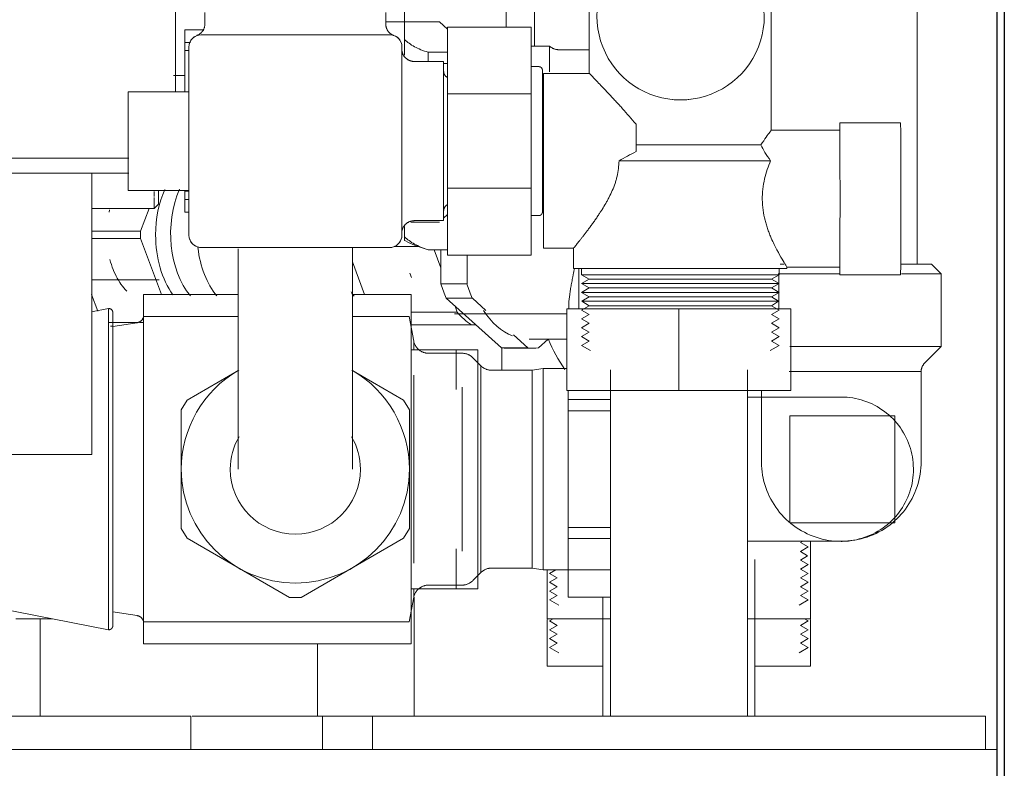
# Model space of a CAD drawing. Header units: millimetres. Extents: x 369 to 3068, y -268 to 2500.
# Tile 7 of 10: x 2740 to 2870, y 1898 to 1996. Entities that reach past the tile are written whole.
import ezdxf

# ---------------------------------------------------------------- set-up
doc = ezdxf.new("R2010")
doc.units = ezdxf.units.MM
for name, color, linetype, lineweight in [('A-WALL', 113, 'Continuous', 25), ('M-EQPM', 50, 'Continuous', 18), ('P-PIPE', 3, 'Continuous', 18)]:
    doc.layers.add(name, color=color, linetype=linetype, lineweight=lineweight)

# ---------------------------------------------------------------- blocks, each defined once
blk = doc.blocks.new('HC_Heat Pump_GM_Saunier Duval_GeniaSet TEK_IS_kit complet_2C - HA 10-7_2 STB-985960-Coupe vue coté droit')
at = {"layer": 'M-EQPM'}
for p, q in [((2760.53, 1986.53), (2760.53, 2015.66)), ((2807.73, 2007), (2807.73, 1992.61)), ((2814.94, 2006.13), (2814.94, 1989)), ((2838.86, 1981.51), (2838.86, 2006.13)), ((2764.38, 1997.04), (2764.38, 1995.49)), ((2788.18, 1995.49), (2788.18, 1997.04)), ((2790.65, 1993.47), (2790.65, 1997.77)), ((2804.01, 1997.77), (2804.01, 1995.09)), ((2795.24, 1995.8), (2788.18, 1995.8)), ((2796.28, 1994.83), (2795.24, 1995.8)), ((2761.75, 1994.76), (2761.75, 1993.06)), ((2764.15, 1994.76), (2761.75, 1994.76)), ((2796.28, 1986.31), (2796.28, 1995.09)), ((2807.28, 1995.09), (2796.28, 1995.09)), ((2807.28, 1995.09), (2807.28, 1986.31)), ((2761.75, 1986.58), (2761.75, 1993.06)), ((2762.48, 1993.06), (2761.75, 1993.06)), ((2763.32, 1994), (2763.39, 1994)), ((2788.73, 1994.08), (2763.9, 1994.08)), ((2789.15, 1994), (2789.24, 1994)), ((2790.65, 1993.47), (2790.65, 1991.39)), ((2762.28, 1992.01), (2761.75, 1992.01)), ((2762.28, 1992.46), (2762.28, 1967.71)), ((2790.3, 1967.73), (2790.3, 1992.52)), ((2793.75, 1991.79), (2796.28, 1991.79)), ((2793.75, 1991.79), (2793.75, 1990.57)), ((2809.72, 1992.61), (2807.28, 1992.61)), ((2809.72, 1992.61), (2809.72, 1989.23)), ((2814.94, 1992.12), (2810.91, 1992.12)), ((2795.78, 1990.57), (2791.92, 1990.57)), ((2795.78, 1990.57), (2795.78, 1969.62)), ((2796.28, 1990.31), (2795.78, 1990.31)), ((2808.27, 1989.9), (2807.28, 1989.9)), ((2761.75, 1988.71), (2760.25, 1988.71)), ((2808.78, 1972.07), (2808.78, 1988.12)), ((2808.78, 1972.07), (2808.78, 1988.12)), ((2814.94, 1989), (2808.9, 1989)), ((2762.28, 1986.59), (2754.28, 1986.59)), ((2754.28, 1986.59), (2754.28, 1986.58)), ((2754.28, 1986.59), (2754.28, 1986.09)), ((2754.28, 1974.13), (2754.28, 1986.09)), ((2796.28, 1973.88), (2796.28, 1986.31)), ((2807.28, 1986.31), (2796.28, 1986.31)), ((2807.28, 1986.31), (2807.28, 1973.88)), ((2826.93, 1985.51), (2826.95, 1985.51)), ((2847.9, 1981.51), (2838.86, 1981.51)), ((2855.89, 1982.51), (2847.9, 1982.51)), ((2837.5, 1979.59), (2821.09, 1979.59)), ((2718.53, 1977.86), (2753.28, 1977.86)), ((2753.28, 1977.86), (2754.4, 1977.86)), ((2718.53, 1975.86), (2753.28, 1975.86)), ((2749.53, 1938.86), (2749.53, 1975.86)), ((2753.28, 1975.86), (2754.4, 1975.86)), ((2754.28, 1974.13), (2754.28, 1973.59)), ((2754.28, 1973.61), (2754.28, 1973.59)), ((2754.28, 1973.59), (2762.28, 1973.59)), ((2758.27, 1971.79), (2758.27, 1973.63)), ((2761.75, 1972.42), (2761.75, 1973.62)), ((2796.28, 1965.09), (2796.28, 1973.88)), ((2807.28, 1973.88), (2796.28, 1973.88)), ((2807.28, 1973.88), (2807.28, 1965.09)), ((2757.72, 1972.78), (2757.72, 1973.47)), ((2757.72, 1971.24), (2757.72, 1972.68)), ((2761.75, 1973.49), (2762.28, 1973.49)), ((2761.75, 1972.42), (2761.75, 1970.76)), ((2762.28, 1972.42), (2761.75, 1972.42)), ((2749.49, 1971.24), (2757.72, 1971.24)), ((2751.86, 1971.05), (2751.78, 1970.72)), ((2757.04, 1971.24), (2755.92, 1968.22)), ((2757.72, 1971.24), (2758.27, 1971.79)), ((2762.28, 1970.76), (2761.75, 1970.76)), ((2795.78, 1969.94), (2796.28, 1970.41)), ((2807.28, 1970.28), (2808.27, 1970.28)), ((2790.65, 1967.49), (2790.65, 1968.86)), ((2791.49, 1969.44), (2795.24, 1969.44)), ((2791.92, 1969.62), (2795.78, 1969.62)), ((2749.49, 1968.22), (2755.92, 1968.22)), ((2755.92, 1967.28), (2749.49, 1967.28)), ((2755.92, 1968.22), (2755.92, 1967.28)), ((2755.92, 1967.28), (2758.66, 1959.92)), ((2790.65, 1967.49), (2790.65, 1967.03)), ((2790.65, 1967.15), (2790.65, 1967.03)), ((2763.92, 1966.07), (2788.64, 1966.07)), ((2792.38, 1966.24), (2789.26, 1966.24)), ((2808.9, 1966), (2812.86, 1966)), ((2812.86, 1966.01), (2812.86, 1963.34)), ((2793.75, 1965.8), (2796.28, 1965.8)), ((2793.75, 1965.78), (2796.28, 1965.78)), ((2794.52, 1965.8), (2795.42, 1963.4)), ((2795.42, 1961.29), (2795.42, 1965.8)), ((2807.28, 1965.09), (2796.28, 1965.09)), ((2798.86, 1965.09), (2798.86, 1961.29)), ((2785.37, 1959.92), (2783.79, 1964.18)), ((2840.94, 1963.34), (2812.86, 1963.34)), ((2813.56, 1963.34), (2813.56, 1958)), ((2813.9, 1963.34), (2813.9, 1962.51)), ((2839.9, 1962.51), (2839.9, 1963.34)), ((2840.51, 1963.91), (2840.06, 1963.91)), ((2840.94, 1963.34), (2840.14, 1963.34)), ((2840.94, 1963.34), (2840.94, 1963.51)), ((2840.94, 1963.51), (2847.9, 1963.51)), ((2859.95, 1963.91), (2856.01, 1963.91)), ((2861.23, 1962.62), (2859.95, 1963.91)), ((2768.77, 1962.42), (2768.77, 1954.41)), ((2783.79, 1954.41), (2783.79, 1962.42)), ((2791.33, 1962.71), (2791.55, 1962.16)), ((2813.9, 1962.51), (2814.91, 1961.92)), ((2813.9, 1962.51), (2839.9, 1962.51)), ((2838.89, 1961.92), (2839.9, 1962.51)), ((2839.79, 1962.62), (2847.9, 1962.62)), ((2839.89, 1958), (2839.89, 1962.51)), ((2847.9, 1962.51), (2855.89, 1962.51)), ((2856.02, 1962.62), (2861.23, 1962.62)), ((2861.23, 1953.04), (2861.23, 1962.62)), ((2749.49, 1961.84), (2758.36, 1961.84)), ((2798.86, 1961.29), (2795.42, 1961.29)), ((2814.91, 1961.92), (2813.9, 1961.34)), ((2813.9, 1961.34), (2814.91, 1960.76)), ((2839.9, 1961.34), (2813.9, 1961.34)), ((2814.91, 1960.76), (2813.9, 1960.18)), ((2838.89, 1961.92), (2814.91, 1961.92)), ((2838.89, 1960.76), (2814.91, 1960.76)), ((2839.9, 1961.34), (2838.89, 1961.92)), ((2838.89, 1960.76), (2839.9, 1961.34)), ((2839.9, 1960.18), (2838.89, 1960.76)), ((2750.29, 1957.72), (2749.49, 1959.9)), ((2768.77, 1959.92), (2756.33, 1959.92)), ((2756.33, 1959.92), (2756.33, 1958.91)), ((2791.53, 1959.92), (2783.79, 1959.92)), ((2791.53, 1958.91), (2791.53, 1959.92)), ((2803.41, 1952.87), (2796.12, 1959.41)), ((2799.56, 1959.41), (2796.12, 1959.41)), ((2799.56, 1959.41), (2801.35, 1957.81)), ((2813.9, 1960.18), (2814.91, 1959.6)), ((2839.9, 1960.18), (2813.9, 1960.18)), ((2814.91, 1959.6), (2813.97, 1959.02)), ((2838.89, 1959.6), (2814.91, 1959.6)), ((2838.89, 1959.6), (2839.9, 1960.18)), ((2839.84, 1959.02), (2838.89, 1959.6)), ((2756.33, 1958.91), (2756.33, 1954.14)), ((2791.53, 1954.14), (2791.53, 1958.91)), ((2797.29, 1958.35), (2797.58, 1957.58)), ((2814.91, 1958.43), (2813.9, 1957.85)), ((2813.97, 1959.02), (2814.91, 1958.43)), ((2839.84, 1959.02), (2813.97, 1959.02)), ((2838.89, 1958.43), (2814.91, 1958.43)), ((2838.89, 1958.43), (2839.84, 1959.02)), ((2839.9, 1957.85), (2838.89, 1958.43)), ((2751.71, 1958.04), (2749.49, 1957.61)), ((2751.71, 1936.91), (2751.71, 1958.04)), ((2768.77, 1957), (2756.33, 1957)), ((2791.23, 1957), (2783.79, 1957)), ((2791.85, 1953.77), (2791.23, 1957)), ((2797.58, 1957.58), (2791.53, 1957.58)), ((2797.23, 1957.34), (2812, 1957.34)), ((2812, 1958), (2826.73, 1958)), ((2812, 1947.28), (2812, 1958)), ((2813.9, 1957.85), (2814.91, 1957.27)), ((2814.91, 1957.27), (2813.9, 1956.69)), ((2826.73, 1958), (2841.45, 1958)), ((2826.73, 1947.28), (2826.73, 1958)), ((2838.89, 1957.27), (2839.9, 1957.85)), ((2839.9, 1956.69), (2838.89, 1957.27)), ((2841.45, 1958), (2841.45, 1947.28)), ((2751.71, 1956.21), (2755.47, 1956.21)), ((2752.27, 1955.75), (2751.95, 1955.75)), ((2755.47, 1956.19), (2752.27, 1955.71)), ((2752.27, 1955.71), (2752.27, 1936.91)), ((2755.78, 1956.21), (2756.33, 1956.21)), ((2799.43, 1955.92), (2791.53, 1955.92)), ((2799.43, 1955.92), (2800.01, 1955.92)), ((2813.9, 1956.69), (2814.91, 1956.11)), ((2814.91, 1956.11), (2813.9, 1955.52)), ((2813.9, 1955.52), (2814.91, 1954.94)), ((2838.89, 1956.11), (2839.9, 1956.69)), ((2839.9, 1955.52), (2838.89, 1956.11)), ((2838.89, 1954.94), (2839.9, 1955.52)), ((2804.96, 1954.57), (2806.85, 1952.87)), ((2814.91, 1954.94), (2813.9, 1954.36)), ((2813.9, 1954.36), (2814.91, 1953.78)), ((2839.9, 1954.36), (2838.89, 1954.94)), ((2838.89, 1953.78), (2839.9, 1954.36)), ((2756.33, 1954.14), (2756.33, 1919.67)), ((2791.53, 1919.67), (2791.53, 1954.14)), ((2791.85, 1953.77), (2791.85, 1952.72)), ((2806.85, 1952.87), (2803.41, 1952.87)), ((2807.03, 1954), (2812, 1954)), ((2808.25, 1952.87), (2809.52, 1954)), ((2814.91, 1953.78), (2813.9, 1953.2)), ((2813.9, 1953.2), (2815.09, 1952.51)), ((2838.71, 1952.51), (2839.9, 1953.2)), ((2839.9, 1953.2), (2838.89, 1953.78)), ((2841.32, 1953.04), (2861.23, 1953.04)), ((2859.05, 1950.86), (2861.23, 1953.04)), ((2791.53, 1952.61), (2792.73, 1952.61)), ((2792.73, 1952.61), (2797.43, 1952.61)), ((2798.21, 1952.17), (2793.81, 1952.17)), ((2799.4, 1952.61), (2797.43, 1952.61)), ((2797.43, 1947.38), (2797.43, 1952.61)), ((2800.3, 1952.61), (2799.4, 1952.61)), ((2800.69, 1950.51), (2799.62, 1951.58)), ((2800.3, 1921.18), (2800.3, 1952.61)), ((2804.11, 1952.83), (2807.55, 1952.83)), ((2800.69, 1950.51), (2800.69, 1936.91)), ((2768.85, 1949.94), (2762.04, 1946.01)), ((2790.52, 1946.01), (2783.71, 1949.94)), ((2791.85, 1949.28), (2791.85, 1936.91)), ((2807.43, 1949.93), (2802.12, 1949.93)), ((2808.86, 1950.18), (2807.43, 1949.93)), ((2807.43, 1949.93), (2807.43, 1936.91)), ((2812, 1950.18), (2808.86, 1950.18)), ((2808.86, 1950.18), (2808.86, 1936.91)), ((2817.73, 1950), (2817.73, 1904.39)), ((2835.73, 1904.39), (2835.73, 1950)), ((2841.22, 1949.75), (2858.59, 1949.75)), ((2858.59, 1937.91), (2858.59, 1949.75)), ((2798.21, 1947.7), (2798.21, 1936.91)), ((2826.73, 1947.28), (2812, 1947.28)), ((2812.15, 1946.07), (2812.15, 1947.28)), ((2841.45, 1947.28), (2826.73, 1947.28)), ((2848.09, 1946.4), (2835.73, 1946.4)), ((2837.57, 1947.28), (2837.57, 1937.91)), ((2762.04, 1946.01), (2761.28, 1944.7)), ((2791.28, 1944.7), (2790.52, 1946.01)), ((2812.15, 1944.58), (2812.15, 1946.07)), ((2817.73, 1946.07), (2812.15, 1946.07)), ((2761.28, 1944.7), (2761.28, 1929.12)), ((2791.28, 1929.12), (2791.28, 1944.7)), ((2812.15, 1929.23), (2812.15, 1944.58)), ((2817.73, 1944.58), (2812.15, 1944.58)), ((2848.06, 1943.93), (2841.3, 1943.93)), ((2841.3, 1943.93), (2841.3, 1942.9)), ((2855.11, 1943.93), (2848.08, 1943.93)), ((2855.11, 1942.9), (2855.11, 1943.93)), ((2841.3, 1931.47), (2841.3, 1942.9)), ((2855.11, 1942.9), (2855.11, 1931.47)), ((2731.53, 1938.86), (2745.75, 1938.86)), ((2745.75, 1938.86), (2749.53, 1938.86)), ((2751.71, 1915.78), (2751.71, 1936.91)), ((2752.27, 1936.91), (2752.27, 1918.11)), ((2791.85, 1936.91), (2791.85, 1924.54)), ((2798.21, 1936.91), (2798.21, 1926.12)), ((2800.69, 1936.91), (2800.69, 1923.31)), ((2807.43, 1936.91), (2807.43, 1923.89)), ((2808.86, 1936.91), (2808.86, 1923.64)), ((2841.3, 1931.47), (2841.3, 1929.84)), ((2855.11, 1929.84), (2855.11, 1931.47)), ((2841.3, 1929.84), (2855.11, 1929.84)), ((2761.28, 1929.12), (2762.04, 1927.81)), ((2790.52, 1927.81), (2791.28, 1929.12)), ((2812.15, 1927.77), (2812.15, 1929.23)), ((2817.73, 1929.23), (2812.15, 1929.23)), ((2762.04, 1927.81), (2775.52, 1920.03)), ((2777.04, 1920.03), (2790.52, 1927.81)), ((2812.15, 1920.08), (2812.15, 1927.77)), ((2817.73, 1927.77), (2812.15, 1927.77)), ((2835.73, 1927.42), (2848.09, 1927.42)), ((2842.72, 1927.25), (2843.01, 1927.42)), ((2843.73, 1926.67), (2842.72, 1927.25)), ((2844.05, 1927.42), (2844.05, 1917.21)), ((2797.43, 1921.18), (2797.43, 1926.44)), ((2842.72, 1926.09), (2843.73, 1926.67)), ((2843.66, 1925.51), (2842.72, 1926.09)), ((2836.73, 1904.39), (2836.73, 1925)), ((2842.72, 1924.92), (2843.66, 1925.51)), ((2843.73, 1924.34), (2842.72, 1924.92)), ((2799.62, 1922.24), (2800.69, 1923.31)), ((2802.12, 1923.89), (2807.43, 1923.89)), ((2807.43, 1923.89), (2808.86, 1923.64)), ((2808.86, 1923.64), (2817.73, 1923.64)), ((2809.41, 1917.21), (2809.41, 1923.67)), ((2810.53, 1923.64), (2809.73, 1923.18)), ((2809.73, 1923.18), (2810.73, 1922.6)), ((2842.72, 1923.76), (2843.73, 1924.34)), ((2843.73, 1923.18), (2842.72, 1923.76)), ((2842.72, 1922.6), (2843.73, 1923.18)), ((2810.73, 1922.6), (2809.73, 1922.02)), ((2809.73, 1922.02), (2810.73, 1921.43)), ((2843.73, 1922.02), (2842.72, 1922.6)), ((2842.72, 1921.43), (2843.73, 1922.02)), ((2792.73, 1921.18), (2791.53, 1921.18)), ((2791.85, 1921.05), (2791.85, 1920.05)), ((2797.43, 1921.18), (2792.73, 1921.18)), ((2793.81, 1921.65), (2798.21, 1921.65)), ((2797.43, 1921.18), (2799.4, 1921.18)), ((2799.4, 1921.18), (2800.3, 1921.18)), ((2810.73, 1921.43), (2809.73, 1920.85)), ((2809.73, 1920.85), (2810.73, 1920.27)), ((2843.73, 1920.85), (2842.72, 1921.43)), ((2842.72, 1920.27), (2843.73, 1920.85)), ((2730.66, 1919.86), (2751.71, 1915.78)), ((2756.33, 1919.67), (2756.33, 1914.91)), ((2775.52, 1920.03), (2777.04, 1920.03)), ((2791.23, 1916.82), (2791.85, 1920.05)), ((2791.53, 1914.91), (2791.53, 1919.67)), ((2791.89, 1904.39), (2791.89, 1920.05)), ((2810.73, 1920.27), (2809.73, 1919.69)), ((2809.73, 1919.69), (2810.92, 1919)), ((2817.73, 1920.08), (2812.15, 1920.08)), ((2816.73, 1920.08), (2816.73, 1904.39)), ((2842.53, 1919), (2843.73, 1919.69)), ((2843.73, 1919.69), (2842.72, 1920.27)), ((2752.27, 1918.11), (2755.47, 1917.63)), ((2744.32, 1917.21), (2739.53, 1917.21)), ((2742.73, 1904.39), (2742.73, 1917.21)), ((2756.33, 1916.82), (2791.23, 1916.82)), ((2817.73, 1917.21), (2809.41, 1917.21)), ((2809.41, 1911), (2809.41, 1917.12)), ((2810.06, 1917.12), (2809.73, 1916.93)), ((2809.73, 1916.93), (2810.73, 1916.35)), ((2844.05, 1917.21), (2835.73, 1917.21)), ((2842.72, 1916.35), (2843.73, 1916.93)), ((2843.73, 1916.93), (2843.39, 1917.12)), ((2844.05, 1917.12), (2844.05, 1911)), ((2810.73, 1916.35), (2809.73, 1915.77)), ((2809.73, 1915.77), (2810.73, 1915.18)), ((2843.73, 1915.77), (2842.72, 1916.35)), ((2842.72, 1915.18), (2843.73, 1915.77)), ((2756.33, 1914.91), (2756.33, 1913.9)), ((2791.53, 1913.9), (2791.53, 1914.91)), ((2810.73, 1915.18), (2809.73, 1914.6)), ((2809.73, 1914.6), (2810.73, 1914.02)), ((2810.73, 1914.02), (2809.73, 1913.44)), ((2843.73, 1914.6), (2842.72, 1915.18)), ((2842.72, 1914.02), (2843.73, 1914.6)), ((2843.73, 1913.44), (2842.72, 1914.02)), ((2756.33, 1913.9), (2791.53, 1913.9)), ((2779.19, 1913.9), (2779.19, 1904.39)), ((2809.73, 1913.44), (2810.92, 1912.75)), ((2842.53, 1912.75), (2843.73, 1913.44)), ((2816.73, 1911), (2809.41, 1911)), ((2844.05, 1911), (2836.73, 1911)), ((2718.53, 1904.39), (2740.53, 1904.39)), ((2740.53, 1904.39), (2762.53, 1904.39)), ((2762.53, 1900), (2762.53, 1904.39)), ((2779.84, 1904.39), (2762.71, 1904.39)), ((2786.43, 1904.39), (2779.79, 1904.39)), ((2779.84, 1900), (2779.84, 1904.39)), ((2786.42, 1904.39), (2786.42, 1900)), ((2867.04, 1904.39), (2786.42, 1904.39)), ((2867.04, 1900), (2867.04, 1904.39)), ((2315.31, 1900), (2868.53, 1900))]:
    blk.add_line(p, q, dxfattribs=at)
at = {"layer": 'M-EQPM', "flags": 128}
for points in [[(2763.32, 1994), (2763.38, 1994.02), (2763.44, 1994.04), (2763.5, 1994.07), (2763.56, 1994.1), (2763.61, 1994.13), (2763.66, 1994.16), (2763.72, 1994.2), (2763.77, 1994.24), (2763.82, 1994.28), (2763.86, 1994.32), (2763.91, 1994.36), (2763.95, 1994.41), (2764, 1994.45), (2764.04, 1994.5), (2764.08, 1994.55), (2764.11, 1994.6), (2764.15, 1994.66), (2764.18, 1994.71), (2764.21, 1994.77), (2764.24, 1994.82), (2764.26, 1994.88), (2764.29, 1994.94), (2764.31, 1995), (2764.32, 1995.06), (2764.34, 1995.12), (2764.35, 1995.18), (2764.37, 1995.25), (2764.37, 1995.31), (2764.38, 1995.37), (2764.38, 1995.44), (2764.38, 1995.49)], [(2788.18, 1995.49), (2788.18, 1995.43), (2788.18, 1995.36), (2788.19, 1995.3), (2788.2, 1995.24), (2788.21, 1995.18), (2788.22, 1995.11), (2788.24, 1995.05), (2788.26, 1994.99), (2788.28, 1994.93), (2788.3, 1994.87), (2788.33, 1994.82), (2788.36, 1994.76), (2788.39, 1994.7), (2788.42, 1994.65), (2788.45, 1994.6), (2788.49, 1994.54), (2788.53, 1994.49), (2788.57, 1994.45), (2788.61, 1994.4), (2788.66, 1994.35), (2788.7, 1994.31), (2788.75, 1994.27), (2788.8, 1994.23), (2788.85, 1994.19), (2788.9, 1994.16), (2788.96, 1994.13), (2789.01, 1994.09), (2789.07, 1994.07), (2789.13, 1994.04), (2789.19, 1994.01), (2789.24, 1994)], [(2790.3, 1991.95), (2790.31, 1991.89), (2790.33, 1991.82), (2790.34, 1991.76), (2790.36, 1991.7), (2790.39, 1991.64), (2790.41, 1991.58), (2790.44, 1991.51), (2790.47, 1991.46), (2790.5, 1991.4), (2790.53, 1991.34), (2790.57, 1991.29), (2790.61, 1991.23), (2790.65, 1991.18), (2790.69, 1991.13), (2790.73, 1991.08), (2790.78, 1991.04), (2790.83, 1990.99), (2790.88, 1990.95), (2790.93, 1990.91), (2790.98, 1990.87), (2791.04, 1990.83), (2791.09, 1990.8), (2791.15, 1990.77), (2791.21, 1990.74), (2791.27, 1990.71), (2791.33, 1990.68), (2791.39, 1990.66), (2791.45, 1990.64), (2791.52, 1990.62), (2791.58, 1990.61), (2791.64, 1990.6), (2791.71, 1990.59), (2791.77, 1990.58), (2791.84, 1990.57), (2791.91, 1990.57), (2791.92, 1990.57)], [(2809.72, 1992.61), (2809.77, 1992.56), (2809.82, 1992.52), (2809.87, 1992.47), (2809.93, 1992.43), (2809.98, 1992.4), (2810.04, 1992.36), (2810.1, 1992.33), (2810.16, 1992.3), (2810.22, 1992.27), (2810.28, 1992.24), (2810.34, 1992.22), (2810.41, 1992.2), (2810.47, 1992.18), (2810.54, 1992.16), (2810.6, 1992.15), (2810.67, 1992.14), (2810.74, 1992.13), (2810.8, 1992.12), (2810.87, 1992.12), (2810.91, 1992.12)], [(2795.78, 1989.28), (2795.78, 1989.24), (2795.79, 1989.2), (2795.79, 1989.16), (2795.8, 1989.12), (2795.81, 1989.09), (2795.82, 1989.05), (2795.83, 1989.01), (2795.84, 1988.97), (2795.86, 1988.93), (2795.87, 1988.9), (2795.89, 1988.86), (2795.91, 1988.83), (2795.93, 1988.79), (2795.95, 1988.76), (2795.98, 1988.73), (2796, 1988.7), (2796.03, 1988.67), (2796.05, 1988.64), (2796.08, 1988.61), (2796.11, 1988.58), (2796.14, 1988.56), (2796.17, 1988.53), (2796.2, 1988.51), (2796.23, 1988.49), (2796.27, 1988.47)], [(2808.27, 1989.9), (2808.29, 1989.9), (2808.31, 1989.9), (2808.33, 1989.9), (2808.35, 1989.9), (2808.37, 1989.89), (2808.39, 1989.89), (2808.41, 1989.88), (2808.43, 1989.88), (2808.45, 1989.87), (2808.47, 1989.86), (2808.49, 1989.86), (2808.51, 1989.85), (2808.52, 1989.84), (2808.54, 1989.83), (2808.56, 1989.81), (2808.58, 1989.8), (2808.59, 1989.79), (2808.61, 1989.78), (2808.62, 1989.76), (2808.64, 1989.75), (2808.65, 1989.73), (2808.66, 1989.72), (2808.68, 1989.7), (2808.69, 1989.69), (2808.7, 1989.67), (2808.71, 1989.65), (2808.72, 1989.63), (2808.73, 1989.62), (2808.74, 1989.6), (2808.75, 1989.58), (2808.75, 1989.56), (2808.76, 1989.54), (2808.76, 1989.52), (2808.77, 1989.5), (2808.77, 1989.48), (2808.78, 1989.46), (2808.78, 1989.44), (2808.78, 1989.42), (2808.78, 1989.4), (2808.78, 1989.4)], [(2808.78, 1970.79), (2808.78, 1970.8), (2808.78, 1970.82), (2808.78, 1970.86), (2808.78, 1970.91), (2808.78, 1970.98), (2808.78, 1971.06), (2808.78, 1971.15), (2808.78, 1971.26), (2808.78, 1971.39), (2808.78, 1971.53), (2808.78, 1971.68), (2808.78, 1971.84), (2808.78, 1972.02), (2808.78, 1972.21), (2808.78, 1972.42), (2808.78, 1972.63), (2808.78, 1972.86), (2808.78, 1973.1), (2808.78, 1973.35), (2808.78, 1973.61), (2808.78, 1973.89), (2808.78, 1974.17), (2808.78, 1974.46), (2808.78, 1974.76), (2808.78, 1975.07), (2808.78, 1975.39), (2808.78, 1975.71), (2808.78, 1976.04), (2808.78, 1976.38), (2808.78, 1976.72), (2808.78, 1977.07), (2808.78, 1977.43), (2808.78, 1977.79), (2808.78, 1978.15), (2808.78, 1978.51), (2808.78, 1978.88), (2808.78, 1979.25), (2808.78, 1979.62), (2808.78, 1979.99), (2808.78, 1980.37), (2808.78, 1980.74), (2808.78, 1981.11), (2808.78, 1981.48), (2808.78, 1981.84), (2808.78, 1982.21), (2808.78, 1982.57), (2808.78, 1982.92), (2808.78, 1983.28), (2808.78, 1983.62), (2808.78, 1983.96), (2808.78, 1984.3), (2808.78, 1984.63), (2808.78, 1984.95), (2808.78, 1985.26), (2808.78, 1985.57), (2808.78, 1985.86), (2808.78, 1986.15), (2808.78, 1986.43), (2808.78, 1986.7), (2808.78, 1986.95), (2808.78, 1987.2), (2808.78, 1987.43), (2808.78, 1987.66), (2808.78, 1987.87), (2808.78, 1988.06), (2808.78, 1988.25), (2808.78, 1988.42), (2808.78, 1988.58), (2808.78, 1988.73), (2808.78, 1988.86), (2808.78, 1988.98), (2808.78, 1989.08), (2808.78, 1989.17), (2808.78, 1989.24), (2808.78, 1989.3), (2808.78, 1989.35), (2808.78, 1989.38), (2808.78, 1989.39), (2808.78, 1989.4)], [(2808.78, 1989.4), (2808.78, 1989.39), (2808.78, 1989.37), (2808.78, 1989.33), (2808.78, 1989.28), (2808.78, 1989.21), (2808.78, 1989.13), (2808.78, 1989.03), (2808.78, 1988.92), (2808.78, 1988.8), (2808.78, 1988.66), (2808.78, 1988.51), (2808.78, 1988.34), (2808.78, 1988.17), (2808.78, 1987.97), (2808.78, 1987.77), (2808.78, 1987.55), (2808.78, 1987.33), (2808.78, 1987.09), (2808.78, 1986.84), (2808.78, 1986.57), (2808.78, 1986.3), (2808.78, 1986.02), (2808.78, 1985.73), (2808.78, 1985.43), (2808.78, 1985.12), (2808.78, 1984.8), (2808.78, 1984.48), (2808.78, 1984.15), (2808.78, 1983.81), (2808.78, 1983.46), (2808.78, 1983.11), (2808.78, 1982.76), (2808.78, 1982.4), (2808.78, 1982.04), (2808.78, 1981.67), (2808.78, 1981.31), (2808.78, 1980.94), (2808.78, 1980.57), (2808.78, 1980.19), (2808.78, 1979.82), (2808.78, 1979.45), (2808.78, 1979.08), (2808.78, 1978.71), (2808.78, 1978.34), (2808.78, 1977.98), (2808.78, 1977.62), (2808.78, 1977.26), (2808.78, 1976.91), (2808.78, 1976.56), (2808.78, 1976.22), (2808.78, 1975.89), (2808.78, 1975.56), (2808.78, 1975.24), (2808.78, 1974.92), (2808.78, 1974.62), (2808.78, 1974.32), (2808.78, 1974.04), (2808.78, 1973.76), (2808.78, 1973.49), (2808.78, 1973.23), (2808.78, 1972.99), (2808.78, 1972.75), (2808.78, 1972.53), (2808.78, 1972.32), (2808.78, 1972.12), (2808.78, 1971.94), (2808.78, 1971.77), (2808.78, 1971.61), (2808.78, 1971.46), (2808.78, 1971.33), (2808.78, 1971.21), (2808.78, 1971.11), (2808.78, 1971.02), (2808.78, 1970.95), (2808.78, 1970.89), (2808.78, 1970.84), (2808.78, 1970.81), (2808.78, 1970.79), (2808.78, 1970.79)], [(2796.28, 1971.73), (2796.24, 1971.71), (2796.21, 1971.68), (2796.18, 1971.66), (2796.15, 1971.64), (2796.12, 1971.61), (2796.09, 1971.58), (2796.06, 1971.56), (2796.03, 1971.53), (2796.01, 1971.5), (2795.98, 1971.47), (2795.96, 1971.43), (2795.94, 1971.4), (2795.92, 1971.37), (2795.9, 1971.33), (2795.88, 1971.3), (2795.86, 1971.26), (2795.85, 1971.23), (2795.83, 1971.19), (2795.82, 1971.15), (2795.81, 1971.11), (2795.8, 1971.07), (2795.79, 1971.04), (2795.79, 1971), (2795.78, 1970.96), (2795.78, 1970.92), (2795.78, 1970.88)], [(2808.78, 1970.79), (2808.78, 1970.77), (2808.78, 1970.75), (2808.78, 1970.73), (2808.77, 1970.71), (2808.77, 1970.69), (2808.77, 1970.67), (2808.76, 1970.65), (2808.75, 1970.63), (2808.75, 1970.61), (2808.74, 1970.59), (2808.73, 1970.58), (2808.72, 1970.56), (2808.71, 1970.54), (2808.7, 1970.52), (2808.69, 1970.51), (2808.68, 1970.49), (2808.67, 1970.47), (2808.65, 1970.46), (2808.64, 1970.44), (2808.63, 1970.43), (2808.61, 1970.41), (2808.6, 1970.4), (2808.58, 1970.39), (2808.56, 1970.38), (2808.55, 1970.36), (2808.53, 1970.35), (2808.51, 1970.34), (2808.49, 1970.33), (2808.47, 1970.33), (2808.46, 1970.32), (2808.44, 1970.31), (2808.42, 1970.31), (2808.4, 1970.3), (2808.38, 1970.3), (2808.36, 1970.29), (2808.34, 1970.29), (2808.32, 1970.29), (2808.3, 1970.28), (2808.28, 1970.28), (2808.27, 1970.28)], [(2791.92, 1969.62), (2791.86, 1969.61), (2791.79, 1969.61), (2791.73, 1969.6), (2791.66, 1969.6), (2791.6, 1969.58), (2791.53, 1969.57), (2791.47, 1969.55), (2791.41, 1969.53), (2791.34, 1969.51), (2791.28, 1969.49), (2791.22, 1969.46), (2791.16, 1969.43), (2791.11, 1969.4), (2791.05, 1969.37), (2791, 1969.33), (2790.94, 1969.29), (2790.89, 1969.25), (2790.84, 1969.21), (2790.79, 1969.16), (2790.74, 1969.12), (2790.7, 1969.07), (2790.66, 1969.02), (2790.62, 1968.97), (2790.58, 1968.92), (2790.54, 1968.86), (2790.51, 1968.8), (2790.47, 1968.75), (2790.44, 1968.69), (2790.42, 1968.63), (2790.39, 1968.57), (2790.37, 1968.51), (2790.35, 1968.44), (2790.33, 1968.38), (2790.32, 1968.32), (2790.3, 1968.25), (2790.29, 1968.19)], [(2768.77, 1962.42), (2768.77, 1963.12), (2768.77, 1963.82), (2768.77, 1964.51), (2768.77, 1965.21), (2768.77, 1965.89)], [(2783.79, 1966.07), (2783.79, 1965.39), (2783.79, 1964.7), (2783.79, 1964), (2783.79, 1963.31), (2783.79, 1962.61), (2783.79, 1962.42)], [(2793.75, 1965.78), (2793.22, 1965.94), (2792.69, 1966.11), (2792.17, 1966.31), (2791.66, 1966.52), (2791.16, 1966.76), (2790.67, 1967.02), (2790.65, 1967.03)], [(2751.89, 1964.49), (2751.99, 1964.16), (2752.09, 1963.84), (2752.19, 1963.52), (2752.31, 1963.21), (2752.43, 1962.91), (2752.57, 1962.61), (2752.71, 1962.32), (2752.86, 1962.04), (2753.01, 1961.77), (2753.18, 1961.5), (2753.35, 1961.25), (2753.53, 1961), (2753.72, 1960.76), (2753.91, 1960.54), (2754.11, 1960.32)], [(2751.71, 1958.04), (2751.73, 1958.04), (2751.75, 1958.04), (2751.77, 1958.04), (2751.79, 1958.04), (2751.81, 1958.04), (2751.83, 1958.04), (2751.85, 1958.04), (2751.87, 1958.03), (2751.89, 1958.03), (2751.9, 1958.02), (2751.92, 1958.02), (2751.94, 1958.01), (2751.96, 1958.01), (2751.98, 1958), (2752, 1957.99), (2752.02, 1957.98), (2752.03, 1957.97), (2752.05, 1957.96), (2752.07, 1957.95), (2752.08, 1957.93), (2752.1, 1957.92), (2752.11, 1957.91), (2752.13, 1957.89), (2752.14, 1957.88), (2752.15, 1957.86), (2752.17, 1957.85), (2752.18, 1957.83), (2752.19, 1957.82), (2752.2, 1957.8), (2752.21, 1957.78), (2752.22, 1957.76), (2752.23, 1957.75), (2752.23, 1957.73), (2752.24, 1957.71), (2752.25, 1957.69), (2752.25, 1957.67), (2752.26, 1957.65), (2752.26, 1957.63), (2752.27, 1957.61), (2752.27, 1957.59), (2752.27, 1957.57), (2752.27, 1957.55), (2752.27, 1957.54)], [(2752.27, 1936.91), (2752.27, 1937.74), (2752.27, 1938.56), (2752.27, 1939.38), (2752.27, 1940.2), (2752.27, 1941.01), (2752.27, 1941.81), (2752.27, 1942.61), (2752.27, 1943.4), (2752.27, 1944.18), (2752.27, 1944.95), (2752.27, 1945.7), (2752.27, 1946.44), (2752.27, 1947.16), (2752.27, 1947.87), (2752.27, 1948.56), (2752.27, 1949.23), (2752.27, 1949.88), (2752.27, 1950.52), (2752.27, 1951.12), (2752.27, 1951.71), (2752.27, 1952.27), (2752.27, 1952.81), (2752.27, 1953.33), (2752.27, 1953.81), (2752.27, 1954.27), (2752.27, 1954.7), (2752.27, 1955.11), (2752.27, 1955.48), (2752.27, 1955.83), (2752.27, 1956.14), (2752.27, 1956.42), (2752.27, 1956.68), (2752.27, 1956.9), (2752.27, 1957.09), (2752.27, 1957.24), (2752.27, 1957.37), (2752.27, 1957.46), (2752.27, 1957.52), (2752.27, 1957.54), (2752.27, 1957.54)], [(2752.27, 1957.54), (2752.27, 1957.53), (2752.27, 1957.48), (2752.27, 1957.39), (2752.27, 1957.28), (2752.27, 1957.13), (2752.27, 1956.95), (2752.27, 1956.74), (2752.27, 1956.5), (2752.27, 1956.22), (2752.27, 1955.91), (2752.27, 1955.58)], [(2755.47, 1956.19), (2755.51, 1956.2), (2755.55, 1956.21), (2755.59, 1956.22), (2755.63, 1956.23), (2755.67, 1956.24), (2755.71, 1956.26), (2755.74, 1956.27), (2755.78, 1956.29), (2755.82, 1956.31), (2755.85, 1956.33), (2755.89, 1956.36), (2755.92, 1956.38), (2755.96, 1956.4), (2755.99, 1956.43), (2756.02, 1956.46), (2756.05, 1956.49), (2756.08, 1956.52), (2756.11, 1956.55), (2756.13, 1956.58), (2756.16, 1956.61), (2756.18, 1956.65), (2756.2, 1956.68), (2756.22, 1956.72), (2756.24, 1956.76), (2756.26, 1956.79), (2756.28, 1956.83), (2756.29, 1956.87), (2756.3, 1956.91), (2756.32, 1956.95), (2756.33, 1956.99), (2756.33, 1957)], [(2768.77, 1954.41), (2768.77, 1953.71), (2768.77, 1953.01), (2768.77, 1952.32), (2768.77, 1951.62), (2768.77, 1950.93), (2768.77, 1950.25), (2768.77, 1949.58), (2768.77, 1948.91), (2768.77, 1948.25), (2768.77, 1947.6), (2768.77, 1946.96), (2768.77, 1946.33), (2768.77, 1945.72), (2768.77, 1945.12), (2768.77, 1944.53), (2768.77, 1943.96), (2768.77, 1943.41), (2768.77, 1942.88), (2768.77, 1942.36), (2768.77, 1941.86), (2768.77, 1941.38), (2768.77, 1940.93), (2768.77, 1940.49), (2768.77, 1940.08), (2768.77, 1939.69), (2768.77, 1939.32), (2768.77, 1938.98), (2768.77, 1938.66), (2768.77, 1938.37), (2768.77, 1938.11), (2768.77, 1937.87), (2768.77, 1937.65), (2768.77, 1937.46), (2768.77, 1937.3), (2768.77, 1937.17), (2768.77, 1937.07), (2768.77, 1936.99), (2768.77, 1936.94), (2768.77, 1936.92), (2768.77, 1936.92)], [(2783.79, 1936.92), (2783.79, 1936.93), (2783.79, 1936.97), (2783.79, 1937.04), (2783.79, 1937.14), (2783.79, 1937.27), (2783.79, 1937.42), (2783.79, 1937.6), (2783.79, 1937.8), (2783.79, 1938.04), (2783.79, 1938.3), (2783.79, 1938.58), (2783.79, 1938.89), (2783.79, 1939.23), (2783.79, 1939.59), (2783.79, 1939.97), (2783.79, 1940.38), (2783.79, 1940.81), (2783.79, 1941.26), (2783.79, 1941.73), (2783.79, 1942.22), (2783.79, 1942.73), (2783.79, 1943.26), (2783.79, 1943.81), (2783.79, 1944.38), (2783.79, 1944.96), (2783.79, 1945.55), (2783.79, 1946.16), (2783.79, 1946.79), (2783.79, 1947.42), (2783.79, 1948.07), (2783.79, 1948.73), (2783.79, 1949.39), (2783.79, 1950.07), (2783.79, 1950.75), (2783.79, 1951.44), (2783.79, 1952.13), (2783.79, 1952.82), (2783.79, 1953.52), (2783.79, 1954.22), (2783.79, 1954.41)], [(2791.85, 1953.77), (2791.86, 1953.7), (2791.88, 1953.62), (2791.91, 1953.54), (2791.93, 1953.47), (2791.96, 1953.39), (2792, 1953.32), (2792.03, 1953.25), (2792.07, 1953.18), (2792.11, 1953.11), (2792.15, 1953.04), (2792.2, 1952.98), (2792.25, 1952.91), (2792.3, 1952.85), (2792.35, 1952.79), (2792.41, 1952.74), (2792.47, 1952.68), (2792.53, 1952.63), (2792.59, 1952.58), (2792.66, 1952.53), (2792.72, 1952.49), (2792.79, 1952.45), (2792.86, 1952.41), (2792.93, 1952.37), (2793, 1952.34), (2793.08, 1952.31), (2793.15, 1952.28), (2793.23, 1952.25), (2793.3, 1952.23), (2793.38, 1952.21), (2793.46, 1952.2), (2793.54, 1952.19), (2793.62, 1952.18), (2793.7, 1952.17), (2793.78, 1952.17), (2793.81, 1952.17)], [(2798.21, 1952.17), (2798.29, 1952.17), (2798.37, 1952.16), (2798.45, 1952.15), (2798.53, 1952.14), (2798.61, 1952.13), (2798.69, 1952.11), (2798.77, 1952.09), (2798.84, 1952.07), (2798.92, 1952.04), (2798.99, 1952.01), (2799.06, 1951.98), (2799.14, 1951.94), (2799.2, 1951.9), (2799.27, 1951.86), (2799.34, 1951.82), (2799.4, 1951.77), (2799.47, 1951.72), (2799.53, 1951.67), (2799.59, 1951.62), (2799.62, 1951.58)], [(2800.69, 1950.51), (2800.75, 1950.45), (2800.81, 1950.4), (2800.88, 1950.35), (2800.94, 1950.3), (2801.01, 1950.26), (2801.08, 1950.21), (2801.15, 1950.17), (2801.22, 1950.14), (2801.29, 1950.1), (2801.37, 1950.07), (2801.44, 1950.04), (2801.52, 1950.02), (2801.6, 1949.99), (2801.68, 1949.97), (2801.76, 1949.96), (2801.84, 1949.95), (2801.92, 1949.94), (2802, 1949.93), (2802.08, 1949.93), (2802.12, 1949.93)], [(2859.05, 1950.86), (2859, 1950.81), (2858.96, 1950.76), (2858.92, 1950.72), (2858.88, 1950.66), (2858.85, 1950.61), (2858.81, 1950.56), (2858.78, 1950.51), (2858.75, 1950.45), (2858.73, 1950.39), (2858.7, 1950.33), (2858.68, 1950.28), (2858.66, 1950.22), (2858.64, 1950.16), (2858.63, 1950.09), (2858.61, 1950.03), (2858.6, 1949.97), (2858.59, 1949.91), (2858.59, 1949.84), (2858.59, 1949.78), (2858.59, 1949.75)], [(2848.09, 1946.4), (2848.47, 1946.39), (2848.84, 1946.37), (2849.22, 1946.33), (2849.6, 1946.28), (2849.97, 1946.21), (2850.34, 1946.13), (2850.71, 1946.03), (2851.07, 1945.92), (2851.43, 1945.79), (2851.78, 1945.65), (2852.13, 1945.5), (2852.47, 1945.33), (2852.8, 1945.15), (2853.13, 1944.95), (2853.44, 1944.74), (2853.75, 1944.52), (2854.05, 1944.29), (2854.34, 1944.04), (2854.62, 1943.79), (2854.89, 1943.52), (2855.15, 1943.24), (2855.4, 1942.96), (2855.64, 1942.66), (2855.86, 1942.35), (2856.07, 1942.04), (2856.27, 1941.71), (2856.45, 1941.38), (2856.63, 1941.04), (2856.79, 1940.7), (2856.93, 1940.35), (2857.06, 1939.99), (2857.18, 1939.63), (2857.28, 1939.27), (2857.36, 1938.9), (2857.44, 1938.52), (2857.49, 1938.15), (2857.54, 1937.77), (2857.56, 1937.39), (2857.57, 1937.01), (2857.57, 1936.91)], [(2848.07, 1927.41), (2847.65, 1927.42), (2847.23, 1927.44), (2846.82, 1927.49), (2846.4, 1927.54), (2845.99, 1927.62), (2845.58, 1927.71), (2845.17, 1927.82), (2844.77, 1927.94), (2844.37, 1928.08), (2843.98, 1928.24), (2843.6, 1928.41), (2843.23, 1928.6), (2842.86, 1928.8), (2842.5, 1929.01), (2842.15, 1929.24), (2841.8, 1929.49), (2841.47, 1929.75), (2841.15, 1930.02), (2840.84, 1930.3), (2840.54, 1930.59), (2840.26, 1930.9), (2839.98, 1931.22), (2839.72, 1931.55), (2839.47, 1931.89), (2839.24, 1932.24), (2839.02, 1932.59), (2838.81, 1932.96), (2838.62, 1933.34), (2838.45, 1933.72), (2838.29, 1934.1), (2838.14, 1934.5), (2838.01, 1934.9), (2837.9, 1935.3), (2837.81, 1935.71), (2837.73, 1936.12), (2837.66, 1936.54), (2837.62, 1936.96), (2837.59, 1937.38), (2837.57, 1937.8), (2837.57, 1937.91)], [(2858.59, 1937.91), (2858.58, 1937.49), (2858.55, 1937.07), (2858.51, 1936.65), (2858.45, 1936.24), (2858.38, 1935.82), (2858.29, 1935.41), (2858.18, 1935.01), (2858.05, 1934.61), (2857.91, 1934.21), (2857.76, 1933.82), (2857.59, 1933.44), (2857.4, 1933.06), (2857.2, 1932.69), (2856.98, 1932.33), (2856.75, 1931.98), (2856.51, 1931.64), (2856.25, 1931.31), (2855.98, 1930.99), (2855.7, 1930.68), (2855.4, 1930.38), (2855.09, 1930.09), (2854.78, 1929.82), (2854.45, 1929.56), (2854.11, 1929.31), (2853.76, 1929.07), (2853.4, 1928.85), (2853.04, 1928.65), (2852.66, 1928.46), (2852.28, 1928.28), (2851.89, 1928.12), (2851.5, 1927.98), (2851.1, 1927.85), (2850.69, 1927.74), (2850.28, 1927.64), (2849.87, 1927.56), (2849.46, 1927.5), (2849.04, 1927.45), (2848.62, 1927.42), (2848.2, 1927.41), (2848.09, 1927.41)], [(2752.27, 1916.28), (2752.27, 1916.29), (2752.27, 1916.34), (2752.27, 1916.43), (2752.27, 1916.54), (2752.27, 1916.69), (2752.27, 1916.87), (2752.27, 1917.08), (2752.27, 1917.32), (2752.27, 1917.6), (2752.27, 1917.91), (2752.27, 1918.24), (2752.27, 1918.61), (2752.27, 1919), (2752.27, 1919.43), (2752.27, 1919.88), (2752.27, 1920.36), (2752.27, 1920.87), (2752.27, 1921.4), (2752.27, 1921.95), (2752.27, 1922.53), (2752.27, 1923.14), (2752.27, 1923.76), (2752.27, 1924.41), (2752.27, 1925.08), (2752.27, 1925.76), (2752.27, 1926.47), (2752.27, 1927.19), (2752.27, 1927.92), (2752.27, 1928.67), (2752.27, 1929.43), (2752.27, 1930.21), (2752.27, 1930.99), (2752.27, 1931.79), (2752.27, 1932.59), (2752.27, 1933.4), (2752.27, 1934.22), (2752.27, 1935.04), (2752.27, 1935.86), (2752.27, 1936.69), (2752.27, 1936.91)], [(2857.57, 1936.91), (2857.57, 1936.53), (2857.54, 1936.15), (2857.51, 1935.77), (2857.45, 1935.4), (2857.39, 1935.02), (2857.3, 1934.65), (2857.21, 1934.29), (2857.09, 1933.93), (2856.97, 1933.57), (2856.83, 1933.21), (2856.67, 1932.87), (2856.5, 1932.53), (2856.32, 1932.2), (2856.13, 1931.87), (2855.92, 1931.55), (2855.7, 1931.24), (2855.46, 1930.94), (2855.22, 1930.65), (2854.96, 1930.37), (2854.7, 1930.1), (2854.42, 1929.84), (2854.13, 1929.6), (2853.83, 1929.36), (2853.53, 1929.14), (2853.21, 1928.93), (2852.89, 1928.73), (2852.56, 1928.54), (2852.22, 1928.37), (2851.87, 1928.21), (2851.52, 1928.07), (2851.17, 1927.94), (2850.81, 1927.82), (2850.44, 1927.72), (2850.07, 1927.63), (2849.7, 1927.56), (2849.32, 1927.5), (2848.95, 1927.46), (2848.57, 1927.43), (2848.19, 1927.42), (2848.09, 1927.42)], [(2802.12, 1923.89), (2802.04, 1923.89), (2801.95, 1923.89), (2801.87, 1923.88), (2801.79, 1923.87), (2801.71, 1923.85), (2801.64, 1923.84), (2801.56, 1923.82), (2801.48, 1923.79), (2801.4, 1923.76), (2801.33, 1923.73), (2801.25, 1923.7), (2801.18, 1923.67), (2801.11, 1923.63), (2801.04, 1923.59), (2800.97, 1923.54), (2800.91, 1923.49), (2800.84, 1923.44), (2800.78, 1923.39), (2800.72, 1923.34), (2800.69, 1923.31)], [(2799.62, 1922.24), (2799.56, 1922.18), (2799.5, 1922.13), (2799.44, 1922.08), (2799.38, 1922.03), (2799.31, 1921.98), (2799.24, 1921.94), (2799.18, 1921.9), (2799.1, 1921.86), (2799.03, 1921.83), (2798.96, 1921.8), (2798.88, 1921.77), (2798.81, 1921.74), (2798.73, 1921.72), (2798.65, 1921.7), (2798.58, 1921.69), (2798.5, 1921.67), (2798.42, 1921.66), (2798.34, 1921.66), (2798.26, 1921.65), (2798.21, 1921.65)], [(2793.81, 1921.65), (2793.73, 1921.65), (2793.65, 1921.65), (2793.57, 1921.64), (2793.49, 1921.63), (2793.41, 1921.61), (2793.33, 1921.59), (2793.25, 1921.57), (2793.18, 1921.55), (2793.1, 1921.52), (2793.03, 1921.49), (2792.95, 1921.46), (2792.88, 1921.43), (2792.81, 1921.39), (2792.74, 1921.35), (2792.68, 1921.3), (2792.61, 1921.26), (2792.55, 1921.21), (2792.49, 1921.16), (2792.43, 1921.1), (2792.37, 1921.05), (2792.32, 1920.99), (2792.27, 1920.93), (2792.22, 1920.86), (2792.17, 1920.8), (2792.12, 1920.73), (2792.08, 1920.67), (2792.04, 1920.6), (2792.01, 1920.52), (2791.97, 1920.45), (2791.94, 1920.38), (2791.92, 1920.3), (2791.89, 1920.23), (2791.87, 1920.15), (2791.85, 1920.07), (2791.85, 1920.05)], [(2752.27, 1917.99), (2752.27, 1917.68), (2752.27, 1917.4), (2752.27, 1917.14), (2752.27, 1916.92), (2752.27, 1916.73), (2752.27, 1916.58), (2752.27, 1916.45), (2752.27, 1916.36), (2752.27, 1916.3), (2752.27, 1916.28), (2752.27, 1916.28)], [(2756.33, 1916.82), (2756.32, 1916.86), (2756.31, 1916.9), (2756.3, 1916.94), (2756.28, 1916.98), (2756.27, 1917.01), (2756.25, 1917.05), (2756.23, 1917.09), (2756.21, 1917.13), (2756.19, 1917.16), (2756.16, 1917.2), (2756.14, 1917.23), (2756.11, 1917.26), (2756.09, 1917.29), (2756.06, 1917.32), (2756.03, 1917.35), (2756, 1917.38), (2755.97, 1917.41), (2755.93, 1917.43), (2755.9, 1917.46), (2755.87, 1917.48), (2755.83, 1917.5), (2755.79, 1917.52), (2755.76, 1917.54), (2755.72, 1917.56), (2755.68, 1917.57), (2755.64, 1917.59), (2755.6, 1917.6), (2755.56, 1917.61), (2755.52, 1917.62), (2755.48, 1917.63), (2755.47, 1917.63)], [(2752.27, 1916.28), (2752.27, 1916.26), (2752.27, 1916.24), (2752.27, 1916.22), (2752.26, 1916.2), (2752.26, 1916.18), (2752.26, 1916.16), (2752.25, 1916.14), (2752.24, 1916.12), (2752.24, 1916.1), (2752.23, 1916.08), (2752.22, 1916.06), (2752.21, 1916.05), (2752.2, 1916.03), (2752.19, 1916.01), (2752.18, 1915.99), (2752.17, 1915.98), (2752.16, 1915.96), (2752.15, 1915.95), (2752.13, 1915.93), (2752.12, 1915.92), (2752.1, 1915.91), (2752.09, 1915.89), (2752.07, 1915.88), (2752.06, 1915.87), (2752.04, 1915.86), (2752.02, 1915.85), (2752.01, 1915.84), (2751.99, 1915.83), (2751.97, 1915.82), (2751.95, 1915.81), (2751.93, 1915.8), (2751.91, 1915.8), (2751.89, 1915.79), (2751.87, 1915.79), (2751.86, 1915.78), (2751.84, 1915.78), (2751.82, 1915.78), (2751.8, 1915.78), (2751.78, 1915.78), (2751.76, 1915.78), (2751.74, 1915.78), (2751.72, 1915.78), (2751.71, 1915.78)]]:
    blk.add_lwpolyline(points, dxfattribs=at)
at = {"layer": 'M-EQPM'}
for centre, radius, start, end in [((2763.9, 1992.46), 1.62, 90, 180), ((2763.9, 1992.46), 1.62, 120, 165), ((2788.73, 1992.52), 1.57, 0, 90), ((2788.73, 1992.52), 1.57, 0, 71.0584), ((2763.92, 1967.71), 1.63, 180, 270), ((2763.92, 1967.71), 1.63, 199.4795, 270), ((2788.64, 1967.73), 1.66, 270, 0), ((2788.64, 1967.73), 1.66, 285, 0), ((2826.73, 1960.81), 18.47, 201.6862, 215.6669), ((2776.28, 1936.91), 15, 120, 180), ((2776.28, 1936.91), 15, 0, 60), ((2776.28, 1936.91), 8.55, 150, 180), ((2776.28, 1936.91), 8.55, 0, 30), ((2776.28, 1936.91), 15, 180, 360), ((2776.28, 1936.91), 8.55, 180, 0)]:
    blk.add_arc(centre, radius, start, end, dxfattribs=at)
for centre, major_axis, ratio, start_param, end_param in [((2826.95, 1996.51), (0, 11), 0.999999, 0.750245, 5.53294), ((2808.9, 1977.5), (0, 11.5), 0.001682, 4.712389, 6.283185), ((2826.93, 1996.51), (0, 11), 0.999999, 3.015732, 3.267453), ((2821.07, 1977.5), (0, 11.5), 0.001682, 4.817609, 5.14416), ((2847.9, 1972.51), (0, 10), 0.001682, 3.141593, 6.283185), ((2855.89, 1972.51), (0, 10), 0.001682, 3.141593, 6.283185), ((2808.9, 1977.5), (0, 11.5), 0.001682, 3.141593, 4.712389), ((2764.67, 1967.75), (0, 10.51), 0.643887, 0.964144, 1.570796), ((2766.53, 1967.91), (0, 10.33), 0.643887, 0.969269, 2.485131), ((2764.67, 1967.75), (0, 10.51), 0.643887, 1.570796, 2.417537), ((2770.07, 1967.91), (0, 10.41), 0.643887, 1.748636, 2.47655), ((2804.11, 1967.83), (0, 15), 0.643887, 2.021823, 2.166967), ((2807.55, 1967.83), (0, 15), 0.643887, 2.021823, 2.166967), ((2788.66, 1967.91), (0, 10.96), 0.643887, 2.34679, 2.421198), ((2802.66, 1967.91), (0, 13), 0.643887, 2.489475, 2.745351), ((2807.03, 1967), (0, 13), 0.652731, 2.356194, 2.879793), ((2804.11, 1967.83), (0, 15), 0.643887, 3.069021, 3.214165), ((2807.55, 1967.83), (0, 15), 0.643887, 3.069021, 3.214165)]:
    blk.add_ellipse(centre, major_axis=major_axis, ratio=ratio, start_param=start_param, end_param=end_param, dxfattribs=at)
for points in [[(2790.65, 1993.47), (2791, 1993.12), (2791.87, 1992.48), (2793.07, 1991.99), (2793.75, 1991.79)], [(2837.5, 1979.59), (2837.77, 1979.99), (2838.24, 1980.66), (2838.75, 1981.35), (2838.86, 1981.5), (2838.86, 1981.51)], [(2838.79, 1977.51), (2838.51, 1977.88), (2838.01, 1978.6), (2837.65, 1979.27), (2837.5, 1979.59)], [(2818.86, 1977.5), (2819.23, 1977.72), (2819.97, 1978.13), (2820.72, 1978.52), (2821.09, 1978.71)], [(2818.86, 1977.5), (2820.94, 1977.51), (2825.88, 1977.51), (2833.58, 1977.51), (2837.45, 1977.51), (2838.79, 1977.51)], [(2790.65, 1967.49), (2791, 1967.14), (2791.87, 1966.5), (2793.07, 1966.01), (2793.75, 1965.8)]]:
    blk.add_open_spline(points, degree=3, dxfattribs=at)
for points, knots in [([(2821.09, 1982.32), (2820.79, 1982.67), (2820.19, 1983.36), (2819.47, 1984.19), (2818.9, 1984.82), (2818.48, 1985.28), (2818.07, 1985.72), (2817.67, 1986.14), (2817.3, 1986.55), (2816.93, 1986.93), (2816.59, 1987.29), (2816.27, 1987.62), (2815.98, 1987.93), (2815.72, 1988.2), (2815.48, 1988.44), (2815.23, 1988.71), (2815.02, 1988.94), (2814.95, 1989), (2814.94, 1989)], [0, 0, 0, 0, 0.1, 0.2, 0.25, 0.3, 0.35, 0.4, 0.45, 0.5, 0.55, 0.6, 0.65, 0.7, 0.75, 0.8, 0.9, 1, 1, 1, 1]), ([(2812.86, 1966), (2812.87, 1966), (2812.92, 1966.06), (2813.11, 1966.3), (2813.38, 1966.63), (2813.64, 1966.96), (2813.86, 1967.23), (2814.1, 1967.54), (2814.36, 1967.87), (2814.64, 1968.23), (2814.92, 1968.62), (2815.22, 1969.02), (2815.53, 1969.45), (2815.79, 1969.82), (2816, 1970.13), (2816.18, 1970.4), (2816.39, 1970.73), (2816.71, 1971.23), (2817.03, 1971.74), (2817.29, 1972.22), (2817.44, 1972.5), (2817.65, 1972.92), (2817.98, 1973.58), (2818.26, 1974.27), (2818.41, 1974.74), (2818.5, 1975.06), (2818.64, 1975.63), (2818.78, 1976.47), (2818.85, 1977.16), (2818.86, 1977.5)], [0, 0, 0, 0, 0.071429, 0.142857, 0.214286, 0.25, 0.285714, 0.321429, 0.357143, 0.392857, 0.428571, 0.464286, 0.5, 0.535714, 0.553571, 0.571429, 0.598214, 0.625, 0.678571, 0.705357, 0.71875, 0.732143, 0.785714, 0.839286, 0.852679, 0.866071, 0.892857, 0.946429, 1, 1, 1, 1]), ([(2840.94, 1963.51), (2840.94, 1963.51), (2840.83, 1963.69), (2840.33, 1964.49), (2839.64, 1965.7), (2839.04, 1966.91), (2838.65, 1967.86), (2838.43, 1968.44), (2838.23, 1969.05), (2838, 1969.89), (2837.77, 1971), (2837.67, 1972.39), (2837.73, 1973.78), (2838.07, 1975.58), (2838.48, 1976.77), (2838.79, 1977.51)], [0, 0, 0, 0, 0.111111, 0.222222, 0.333333, 0.444444, 0.479167, 0.513889, 0.548611, 0.583333, 0.652778, 0.722222, 0.791667, 0.861111, 1, 1, 1, 1]), ([(2812.98, 1963.34), (2812.96, 1963.21), (2812.92, 1963.02), (2812.87, 1962.77), (2812.84, 1962.59), (2812.81, 1962.4), (2812.76, 1962.16), (2812.68, 1961.75), (2812.57, 1961.18), (2812.46, 1960.53), (2812.33, 1959.68), (2812.24, 1958.86), (2812.23, 1958.28), (2812.23, 1958.09)], [0.475, 0.475, 0.475, 0.475, 0.4875, 0.49375, 0.5, 0.50625, 0.5125, 0.525, 0.55, 0.575, 0.6, 0.65, 0.6772336, 0.6772336, 0.6772336, 0.6772336])]:
    blk.add_open_spline(points, degree=3, knots=knots, dxfattribs=at)

msp = doc.modelspace()

# ---------------------------------------------------------------- linework, layer by layer
at = {"layer": 'A-WALL'}
for p, q in [((2868.53, 2500), (2868.53, -268.19)), ((2869.53, -268.19), (2869.53, 2500))]:
    msp.add_line(p, q, dxfattribs=at)
at = {"layer": 'P-PIPE', "color": 1}
msp.add_line((2858.08, 1963.91), (2858.08, 2260.5), dxfattribs=at)
at = {"layer": 'P-PIPE'}
msp.add_line((2803.42, 1949.93), (2803.42, 1952.87), dxfattribs=at)

# ---------------------------------------------------------------- block references
at = {"layer": 'M-EQPM'}
msp.add_blockref('HC_Heat Pump_GM_Saunier Duval_GeniaSet TEK_IS_kit complet_2C - HA 10-7_2 STB-985960-Coupe vue coté droit', (0, 0), dxfattribs=at)

doc.saveas('drawing.dxf')
